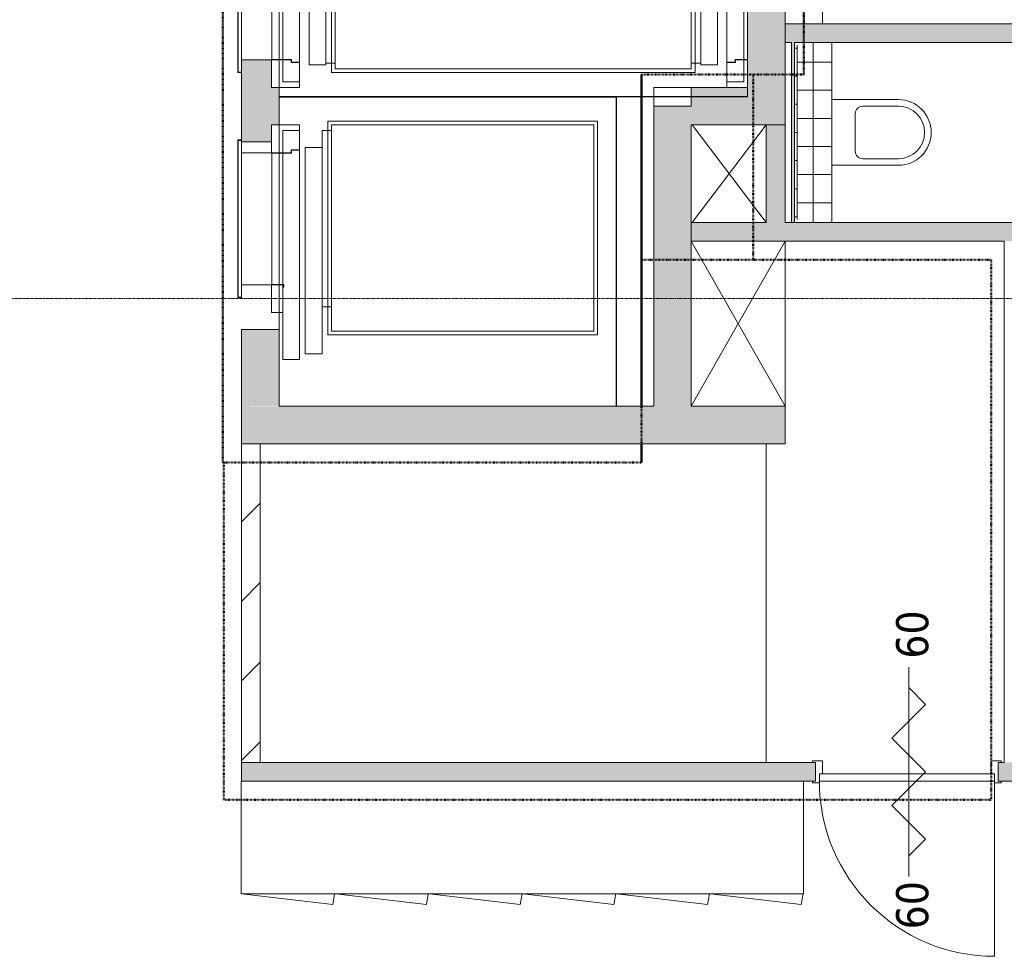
# Model space of a CAD drawing. Header units: millimetres. Extents: x -3388 to 301539, y -5590 to 54660.
# Tile 110 of 216: x 46416 to 51670, y 26191 to 31187. Entities that reach past the tile are written whole.
import ezdxf

# ---------------------------------------------------------------- set-up
doc = ezdxf.new("R2010")
doc.units = ezdxf.units.MM
for name, pattern in [('30_minuten', [5.6, 2.4, -1.6, 0, -1.6]), ('60_minuten', [7.2, 2.4, -1.6, 0, -1.6, 0, -1.6]), ('Hidden_2_', [7.14375, 4.7625, -2.38125]), ('stramienlijn', [21, 12, -3, 3, -3])]:
    doc.linetypes.add(name, pattern=pattern)
for name, color, linetype, lineweight in [('A-DETL-MBND', 5, 'Continuous', 9), ('A-DOOR', 31, 'Continuous', 9), ('A-DOOR-FRAM', 31, 'Continuous', 13), ('A-DOOR-HDLN', 31, 'Hidden_2_', 9), ('A-DOOR-IDEN', 31, 'Continuous', 18), ('A-FLOR', 192, 'Continuous', 13), ('A-FLOR-PATT', 8, 'Continuous', 9), ('A-GENM', 13, 'Continuous', 9), ('A-WALL', 113, 'Continuous', 9), ('A-WALL-PATT', 111, 'Continuous', 18), ('I-WALL', 2, 'Continuous', 9), ('P-SANR-FIXT', 6, 'Continuous', 9), ('Q-CASE', 31, 'Continuous', 9), ('Q-SPCQ', 91, 'Continuous', 9), ('S-GRID', 1, 'Continuous', 9)]:
    doc.layers.add(name, color=color, linetype=linetype, lineweight=lineweight)
doc.styles.add('Tahoma_1', font='tahoma.ttf', dxfattribs={"height": 171.388889})

# ---------------------------------------------------------------- blocks, each defined once
blk = doc.blocks.new('_W$__I_U_10640 - _W$__I_U_10640-306416-4e verdieping - bouwdeel 3_ 4_ 5')
at = {"layer": 'Q-SPCQ', "color": 253}
for p, q in [((16137, -6438), (16137, -6408)), ((16137, -6408), (16167, -6408)), ((16137, -6438), (16137, -6408)), ((16137, -6408), (16167, -6408)), ((16167, -6409), (16138, -6409)), ((16138, -6409), (16138, -6438)), ((16167, -6409), (16138, -6409)), ((16138, -6409), (16138, -6438)), ((16167, -6408), (16167, -6409)), ((16167, -6408), (16167, -6409)), ((16167, -6409), (16167, -6408)), ((16167, -6408), (17757, -6408)), ((16167, -6409), (16167, -6408)), ((16167, -6408), (17757, -6408)), ((17757, -6409), (16167, -6409)), ((17757, -6409), (16167, -6409)), ((16737, -6428), (16737, -6409)), ((16737, -6428), (16737, -6409)), ((16885, -6409), (16885, -6431)), ((16885, -6431), (16885, -6409)), ((16887, -6433), (16887, -6409)), ((16887, -6409), (16887, -6433)), ((17587, -6409), (17587, -6474)), ((17587, -6409), (17587, -6474)), ((17589, -6472), (17589, -6409)), ((17589, -6472), (17589, -6409)), ((17757, -6408), (17787, -6408)), ((17757, -6409), (17757, -6408)), ((17757, -6408), (17787, -6408)), ((17757, -6409), (17757, -6408)), ((17757, -6408), (17757, -6409)), ((17757, -6408), (17757, -6409)), ((17786, -6409), (17757, -6409)), ((17786, -6409), (17757, -6409)), ((17786, -6438), (17786, -6409)), ((17786, -6438), (17786, -6409)), ((17787, -6408), (17787, -6438)), ((17787, -6408), (17787, -6438)), ((16138, -6438), (16137, -6438)), ((16138, -6438), (16137, -6438)), ((16137, -8878), (16137, -6438)), ((16137, -6438), (16138, -6438)), ((16137, -8878), (16137, -6438)), ((16137, -6438), (16138, -6438)), ((16138, -6438), (16138, -8878)), ((16138, -6438), (16138, -8878)), ((16885, -6428), (16487, -6428)), ((16487, -6428), (16487, -6518)), ((16885, -6428), (16487, -6428)), ((16487, -6428), (16487, -6518)), ((16872, -6431), (16872, -6433)), ((16885, -6431), (16872, -6431)), ((16872, -6431), (16885, -6431)), ((16872, -6433), (16872, -6431)), ((16872, -6433), (16887, -6433)), ((16887, -6433), (16872, -6433)), ((17587, -6428), (16887, -6428)), ((17587, -6428), (16887, -6428)), ((17707, -6428), (17589, -6428)), ((17707, -6428), (17589, -6428)), ((17707, -6518), (17707, -6428)), ((17707, -6518), (17707, -6428)), ((17787, -6438), (17786, -6438)), ((17787, -6438), (17786, -6438)), ((17786, -8878), (17786, -6438)), ((17786, -6438), (17787, -6438)), ((17786, -8878), (17786, -6438)), ((17786, -6438), (17787, -6438)), ((17787, -6438), (17787, -8878)), ((17787, -6438), (17787, -8878)), ((17587, -6474), (17602, -6474)), ((17587, -6474), (17602, -6474)), ((17604, -6472), (17589, -6472)), ((17604, -6472), (17589, -6472)), ((17602, -6474), (17602, -6518)), ((17602, -6474), (17602, -6518)), ((17604, -6518), (17604, -6472)), ((17604, -6518), (17604, -6472)), ((16487, -6518), (17602, -6518)), ((16487, -6518), (17602, -6518)), ((17602, -6518), (17604, -6518)), ((17602, -6518), (17604, -6518)), ((17604, -6518), (17707, -6518)), ((17604, -6518), (17707, -6518)), ((17737, -6518), (17707, -6518)), ((17737, -6518), (17707, -6518)), ((17617, -6568), (16517, -6568)), ((16517, -6568), (16517, -6658)), ((17617, -6568), (16517, -6568)), ((16517, -6568), (16517, -6658)), ((17617, -6658), (17617, -6568)), ((17617, -6658), (17617, -6568)), ((16517, -6658), (17617, -6658)), ((16517, -6658), (17617, -6658)), ((16867, -6658), (16867, -6688)), ((16867, -6658), (16867, -6688)), ((17607, -6688), (17607, -6658)), ((17607, -6688), (17607, -6658)), ((16867, -6688), (16517, -6688)), ((16517, -6688), (16517, -8628)), ((16517, -6688), (16517, -8628)), ((16867, -6688), (16517, -6688)), ((16537, -8608), (16537, -6708)), ((16537, -6708), (16867, -6708)), ((16537, -6708), (16867, -6708)), ((16537, -8608), (16537, -6708)), ((16537, -8608), (16537, -6708)), ((16537, -6708), (17637, -6708)), ((16537, -8608), (16537, -6708)), ((16537, -6708), (17637, -6708)), ((17607, -6688), (16867, -6688)), ((16867, -6688), (16867, -6708)), ((17607, -6688), (16867, -6688)), ((16867, -6688), (16867, -6708)), ((16867, -6708), (16867, -6688)), ((16867, -6708), (16867, -6688)), ((16867, -6708), (17607, -6708)), ((16867, -6708), (17607, -6708)), ((17607, -6708), (17607, -6688)), ((17607, -6708), (17607, -6688)), ((17607, -6708), (17607, -6688)), ((17607, -6688), (17657, -6688)), ((17607, -6708), (17607, -6688)), ((17607, -6688), (17657, -6688)), ((17637, -6708), (17607, -6708)), ((17637, -6708), (17607, -6708)), ((17637, -8608), (17637, -6708)), ((17637, -8608), (17637, -6708)), ((17637, -6708), (17637, -8608)), ((17637, -6708), (17637, -8608)), ((17657, -6688), (17657, -8628)), ((17657, -6688), (17657, -8628)), ((16867, -8608), (16537, -8608)), ((16867, -8608), (16537, -8608)), ((17637, -8608), (16537, -8608)), ((17637, -8608), (16537, -8608)), ((16867, -8608), (17607, -8608)), ((16867, -8628), (16867, -8608)), ((16867, -8608), (17607, -8608)), ((16867, -8628), (16867, -8608)), ((16867, -8628), (16867, -8608)), ((16867, -8628), (16867, -8608)), ((17607, -8608), (17607, -8628)), ((17607, -8608), (17607, -8628)), ((17607, -8628), (17607, -8608)), ((17607, -8608), (17637, -8608)), ((17607, -8628), (17607, -8608)), ((17607, -8608), (17637, -8608)), ((16517, -8628), (16867, -8628)), ((16517, -8628), (16867, -8628)), ((16517, -8658), (16517, -8748)), ((17617, -8658), (16517, -8658)), ((16517, -8658), (16517, -8748)), ((17617, -8658), (16517, -8658)), ((16867, -8658), (16867, -8628)), ((16867, -8658), (16867, -8628)), ((17607, -8628), (16867, -8628)), ((17607, -8628), (16867, -8628)), ((17607, -8628), (17607, -8658)), ((17607, -8628), (17607, -8658)), ((17657, -8628), (17607, -8628)), ((17657, -8628), (17607, -8628)), ((17617, -8748), (17617, -8658)), ((17617, -8748), (17617, -8658)), ((16517, -8748), (17617, -8748)), ((16517, -8748), (17617, -8748)), ((16487, -8798), (16487, -8888)), ((17602, -8798), (16487, -8798)), ((16487, -8798), (16487, -8888)), ((17602, -8798), (16487, -8798)), ((17604, -8798), (17602, -8798)), ((17602, -8798), (17602, -8842)), ((17602, -8798), (17602, -8842)), ((17604, -8798), (17602, -8798)), ((17707, -8798), (17604, -8798)), ((17707, -8798), (17604, -8798)), ((17604, -8844), (17604, -8798)), ((17604, -8844), (17604, -8798)), ((17707, -8798), (17737, -8798)), ((17707, -8798), (17737, -8798)), ((17707, -8888), (17707, -8798)), ((17707, -8888), (17707, -8798)), ((17737, -8798), (17737, -8907)), ((17737, -8798), (17737, -8907)), ((16137, -8878), (16137, -8908)), ((16138, -8878), (16137, -8878)), ((16137, -8878), (16137, -8908)), ((16138, -8878), (16137, -8878)), ((16138, -8878), (16137, -8878)), ((16138, -8878), (16137, -8878)), ((16138, -8907), (16138, -8878)), ((16138, -8907), (16138, -8878)), ((17602, -8842), (17587, -8842)), ((17587, -8842), (17587, -8907)), ((17587, -8842), (17587, -8907)), ((17602, -8842), (17587, -8842)), ((17589, -8907), (17589, -8844)), ((17589, -8844), (17604, -8844)), ((17589, -8844), (17604, -8844)), ((17589, -8907), (17589, -8844)), ((17787, -8878), (17786, -8878)), ((17786, -8878), (17786, -8907)), ((17786, -8878), (17786, -8907)), ((17787, -8878), (17786, -8878)), ((17787, -8878), (17786, -8878)), ((17787, -8878), (17786, -8878)), ((17787, -8908), (17787, -8878)), ((17787, -8908), (17787, -8878)), ((16137, -8908), (16167, -8908)), ((16137, -8908), (16167, -8908)), ((16167, -8907), (16138, -8907)), ((16167, -8907), (16138, -8907)), ((16167, -8908), (16167, -8907)), ((16167, -8908), (16167, -8907)), ((16167, -8908), (16167, -8907)), ((16167, -8907), (17757, -8907)), ((16167, -8908), (16167, -8907)), ((16167, -8907), (17757, -8907)), ((17757, -8908), (16167, -8908)), ((17757, -8908), (16167, -8908)), ((16487, -8888), (16885, -8888)), ((16487, -8888), (16885, -8888)), ((16737, -8907), (16737, -8888)), ((16737, -8907), (16737, -8888)), ((16737, -8948), (16737, -8908)), ((16737, -8948), (16737, -8908)), ((16872, -8885), (16872, -8883)), ((16872, -8883), (16887, -8883)), ((16872, -8885), (16872, -8883)), ((16872, -8883), (16887, -8883)), ((16885, -8885), (16872, -8885)), ((16885, -8885), (16872, -8885)), ((16885, -8907), (16885, -8885)), ((16885, -8907), (16885, -8885)), ((16885, -8946), (16885, -8908)), ((16885, -8946), (16885, -8908)), ((16887, -8883), (16887, -8907)), ((16887, -8883), (16887, -8907)), ((16887, -8888), (17587, -8888)), ((16887, -8888), (17587, -8888)), ((16887, -8908), (16887, -8946)), ((16887, -8908), (16887, -8946)), ((17587, -8908), (17587, -8946)), ((17587, -8908), (17587, -8946)), ((17589, -8888), (17707, -8888)), ((17589, -8888), (17707, -8888)), ((17589, -8946), (17589, -8908)), ((17589, -8946), (17589, -8908)), ((17737, -8908), (17737, -8948)), ((17737, -8908), (17737, -8948)), ((17786, -8907), (17757, -8907)), ((17757, -8907), (17757, -8908)), ((17786, -8907), (17757, -8907)), ((17757, -8907), (17757, -8908)), ((17757, -8907), (17757, -8908)), ((17757, -8907), (17757, -8908)), ((17757, -8908), (17787, -8908)), ((17757, -8908), (17787, -8908)), ((16885, -8948), (16737, -8948)), ((16885, -8948), (16737, -8948)), ((16885, -8946), (17589, -8946)), ((16885, -9108), (16885, -8946)), ((16885, -8946), (17589, -8946)), ((16885, -9108), (16885, -8946)), ((17589, -8946), (17589, -9108)), ((17589, -8946), (17589, -9108)), ((17737, -8948), (17589, -8948)), ((17737, -8948), (17589, -8948)), ((16817, -9108), (17657, -9108)), ((16817, -9126), (16817, -9108)), ((16817, -9108), (17657, -9108)), ((16817, -9126), (16817, -9108)), ((16817, -9128), (16817, -9108)), ((16817, -9108), (16819, -9108)), ((16817, -9128), (16817, -9108)), ((16817, -9108), (16819, -9108)), ((17657, -9126), (16817, -9126)), ((17657, -9126), (16817, -9126)), ((17657, -9128), (16817, -9128)), ((17657, -9128), (16817, -9128)), ((16819, -9108), (16819, -9126)), ((16819, -9108), (16819, -9126)), ((16819, -9126), (17655, -9126)), ((16819, -9126), (17655, -9126)), ((17655, -9108), (17657, -9108)), ((17655, -9126), (17655, -9108)), ((17655, -9108), (17657, -9108)), ((17655, -9126), (17655, -9108)), ((17657, -9108), (17657, -9126)), ((17657, -9108), (17657, -9126)), ((17657, -9108), (17657, -9128)), ((17657, -9108), (17657, -9128))]:
    blk.add_line(p, q, dxfattribs=at)
blk = doc.blocks.new('_W$__I_U_10640 - _W$__I_U_10640-306420-4e verdieping - bouwdeel 3_ 4_ 5')
blk.add_blockref('_W$__I_U_10640 - _W$__I_U_10640-306416-4e verdieping - bouwdeel 3_ 4_ 5', (0, 0))
blk = doc.blocks.new('_JDFKBBO_10642 - _JDFKBBO_10642-306423-4e verdieping - bouwdeel 3_ 4_ 5')
at = {"layer": 'Q-SPCQ', "color": 253}
for p, q in [((17817, -7108), (17787, -7108)), ((17787, -7108), (17787, -7138)), ((17787, -7108), (17817, -7108)), ((17787, -7138), (17787, -7108)), ((17787, -7138), (17788, -7138)), ((17788, -7138), (17787, -7138)), ((17787, -8878), (17787, -7138)), ((17787, -7138), (17788, -7138)), ((17787, -7138), (17788, -7138)), ((17787, -8878), (17787, -7138)), ((17788, -7138), (17788, -7109)), ((17788, -7109), (17817, -7109)), ((17788, -7109), (17788, -7138)), ((17817, -7109), (17788, -7109)), ((17788, -7138), (17788, -8878)), ((17788, -7138), (17788, -8878)), ((17817, -7109), (17817, -7108)), ((17817, -7108), (17817, -7109)), ((17817, -7108), (19407, -7108)), ((17817, -7109), (17817, -7108)), ((17817, -7108), (19407, -7108)), ((17817, -7109), (17817, -7108)), ((19407, -7109), (17817, -7109)), ((19407, -7109), (17817, -7109)), ((19437, -7108), (19407, -7108)), ((19407, -7108), (19407, -7109)), ((19407, -7108), (19437, -7108)), ((19407, -7109), (19407, -7108)), ((19407, -7108), (19407, -7109)), ((19407, -7108), (19407, -7109)), ((19407, -7109), (19436, -7109)), ((19436, -7109), (19407, -7109)), ((19436, -7109), (19436, -7138)), ((19436, -7138), (19436, -7109)), ((19436, -7138), (19437, -7138)), ((19437, -7138), (19436, -7138)), ((19436, -8878), (19436, -7138)), ((19436, -7138), (19437, -7138)), ((19436, -7138), (19437, -7138)), ((19436, -8878), (19436, -7138)), ((19437, -7138), (19437, -7108)), ((19437, -7108), (19437, -7138)), ((19437, -7138), (19437, -8878)), ((19437, -7138), (19437, -8878)), ((19057, -7208), (17917, -7208)), ((17917, -7208), (17917, -8648)), ((17917, -7208), (19057, -7208)), ((17917, -8648), (17917, -7208)), ((17937, -8628), (17937, -7228)), ((17937, -7228), (19037, -7228)), ((17937, -7228), (17937, -8628)), ((19037, -7228), (17937, -7228)), ((17937, -8628), (17937, -7228)), ((17937, -7228), (19037, -7228)), ((17937, -7228), (19037, -7228)), ((17937, -8628), (17937, -7228)), ((19037, -7228), (19037, -8628)), ((19037, -8628), (19037, -7228)), ((19037, -7228), (19037, -8628)), ((19037, -7228), (19037, -8628)), ((19057, -8648), (19057, -7208)), ((19057, -7208), (19057, -8648)), ((17917, -8648), (17967, -8648)), ((17967, -8648), (17917, -8648)), ((17967, -8628), (17937, -8628)), ((17937, -8628), (17967, -8628)), ((19037, -8628), (17937, -8628)), ((19037, -8628), (17937, -8628)), ((17967, -8648), (17967, -8628)), ((17967, -8628), (17967, -8648)), ((17967, -8648), (17967, -8628)), ((17967, -8628), (18907, -8628)), ((17967, -8628), (18907, -8628)), ((17967, -8648), (17967, -8628)), ((17967, -8678), (17967, -8648)), ((17967, -8678), (17967, -8648)), ((18907, -8648), (17967, -8648)), ((18907, -8648), (17967, -8648)), ((18907, -8628), (18907, -8648)), ((19037, -8628), (18907, -8628)), ((18907, -8628), (19037, -8628)), ((18907, -8648), (18907, -8628)), ((18907, -8628), (18907, -8648)), ((18907, -8628), (18907, -8648)), ((18907, -8648), (19057, -8648)), ((19057, -8648), (18907, -8648)), ((18907, -8648), (18907, -8678)), ((18907, -8648), (18907, -8678)), ((18057, -8678), (17967, -8678)), ((18057, -8678), (17967, -8678)), ((18057, -8678), (18057, -8768)), ((19157, -8678), (18057, -8678)), ((18057, -8678), (18057, -8768)), ((19157, -8678), (18057, -8678)), ((19157, -8768), (19157, -8678)), ((19157, -8768), (19157, -8678)), ((18057, -8768), (19157, -8768)), ((18057, -8768), (19157, -8768)), ((17937, -8798), (17967, -8798)), ((17937, -8907), (17937, -8798)), ((17937, -8798), (17967, -8798)), ((17937, -8907), (17937, -8798)), ((17967, -8798), (17967, -8888)), ((18070, -8798), (17967, -8798)), ((17967, -8798), (17967, -8888)), ((18070, -8798), (17967, -8798)), ((18072, -8798), (18070, -8798)), ((18070, -8798), (18070, -8844)), ((18072, -8798), (18070, -8798)), ((18070, -8798), (18070, -8844)), ((19187, -8798), (18072, -8798)), ((19187, -8798), (18072, -8798)), ((18072, -8842), (18072, -8798)), ((18072, -8842), (18072, -8798)), ((19187, -8888), (19187, -8798)), ((19187, -8888), (19187, -8798)), ((17787, -8908), (17787, -8878)), ((17787, -8878), (17788, -8878)), ((17788, -8878), (17787, -8878)), ((17787, -8878), (17787, -8908)), ((17788, -8878), (17787, -8878)), ((17788, -8878), (17787, -8878)), ((17788, -8878), (17788, -8907)), ((17788, -8907), (17788, -8878)), ((18070, -8844), (18085, -8844)), ((18070, -8844), (18085, -8844)), ((18087, -8842), (18072, -8842)), ((18087, -8842), (18072, -8842)), ((18085, -8844), (18085, -8907)), ((18085, -8844), (18085, -8907)), ((18087, -8907), (18087, -8842)), ((18087, -8907), (18087, -8842)), ((19436, -8878), (19437, -8878)), ((19436, -8907), (19436, -8878)), ((19436, -8878), (19436, -8907)), ((19437, -8878), (19436, -8878)), ((19437, -8878), (19436, -8878)), ((19437, -8878), (19436, -8878)), ((19437, -8878), (19437, -8908)), ((19437, -8908), (19437, -8878)), ((17817, -8908), (17787, -8908)), ((17787, -8908), (17817, -8908)), ((17788, -8907), (17817, -8907)), ((17817, -8907), (17788, -8907)), ((17817, -8907), (17817, -8908)), ((17817, -8908), (17817, -8907)), ((17817, -8907), (19407, -8907)), ((17817, -8908), (17817, -8907)), ((17817, -8907), (19407, -8907)), ((17817, -8908), (17817, -8907)), ((19407, -8908), (17817, -8908)), ((19407, -8908), (17817, -8908)), ((17937, -8948), (17937, -8908)), ((17937, -8948), (17937, -8908)), ((17967, -8888), (18085, -8888)), ((17967, -8888), (18085, -8888)), ((18085, -8908), (18085, -8946)), ((18085, -8908), (18085, -8946)), ((18087, -8888), (18787, -8888)), ((18087, -8888), (18787, -8888)), ((18087, -8946), (18087, -8908)), ((18087, -8946), (18087, -8908)), ((18787, -8883), (18787, -8907)), ((18802, -8883), (18787, -8883)), ((18787, -8883), (18802, -8883)), ((18787, -8907), (18787, -8883)), ((18787, -8908), (18787, -8946)), ((18787, -8946), (18787, -8908)), ((18789, -8885), (18802, -8885)), ((18789, -8907), (18789, -8885)), ((18802, -8885), (18789, -8885)), ((18789, -8885), (18789, -8907)), ((18789, -8888), (19187, -8888)), ((18789, -8888), (19187, -8888)), ((18789, -8946), (18789, -8908)), ((18789, -8908), (18789, -8946)), ((18802, -8885), (18802, -8883)), ((18802, -8883), (18802, -8885)), ((18937, -8888), (18937, -8907)), ((18937, -8888), (18937, -8907)), ((18937, -8908), (18937, -8948)), ((18937, -8908), (18937, -8948)), ((19407, -8908), (19407, -8907)), ((19407, -8907), (19436, -8907)), ((19436, -8907), (19407, -8907)), ((19407, -8907), (19407, -8908)), ((19407, -8907), (19407, -8908)), ((19407, -8907), (19407, -8908)), ((19437, -8908), (19407, -8908)), ((19407, -8908), (19437, -8908)), ((18085, -8948), (17937, -8948)), ((18085, -8948), (17937, -8948)), ((18085, -9108), (18085, -8946)), ((18085, -8946), (18789, -8946)), ((18085, -8946), (18789, -8946)), ((18085, -9108), (18085, -8946)), ((18789, -8946), (18789, -9108)), ((18789, -8946), (18789, -9108)), ((18937, -8948), (18789, -8948)), ((18937, -8948), (18789, -8948)), ((18017, -9126), (18017, -9108)), ((18017, -9108), (18857, -9108)), ((18017, -9108), (18857, -9108)), ((18017, -9126), (18017, -9108)), ((18019, -9108), (18017, -9108)), ((18017, -9108), (18017, -9128)), ((18017, -9108), (18019, -9108)), ((18017, -9128), (18017, -9108)), ((18857, -9126), (18017, -9126)), ((18857, -9126), (18017, -9126)), ((18017, -9128), (18857, -9128)), ((18857, -9128), (18017, -9128)), ((18019, -9126), (18019, -9108)), ((18019, -9108), (18019, -9126)), ((18855, -9126), (18019, -9126)), ((18019, -9126), (18855, -9126)), ((18857, -9108), (18855, -9108)), ((18855, -9108), (18855, -9126)), ((18855, -9108), (18857, -9108)), ((18855, -9126), (18855, -9108)), ((18857, -9108), (18857, -9126)), ((18857, -9108), (18857, -9126)), ((18857, -9128), (18857, -9108)), ((18857, -9108), (18857, -9128))]:
    blk.add_line(p, q, dxfattribs=at)
blk = doc.blocks.new('_JDFKBBO_10642 - _JDFKBBO_10642-306427-4e verdieping - bouwdeel 3_ 4_ 5')
blk.add_blockref('_JDFKBBO_10642 - _JDFKBBO_10642-306423-4e verdieping - bouwdeel 3_ 4_ 5', (0, 0))
blk = doc.blocks.new('StadhuisZoetermeer_rvt-1-4e verdieping - bouwdeel 3_ 4_ 5')
at = {"layer": 'A-WALL'}
h = blk.add_hatch(dxfattribs=at)
h.set_pattern_fill('FP_2', color=253, style=0, pattern_type=2)
h.set_pattern_definition([(45, (0, 0), (-212.132, 212.132), [])])
h.paths.add_polyline_path([(47600, 27225), (47700, 27225), (47700, 28925), (47600, 28925), (47600, 27775.2)], flags=0)
at = {"layer": 'A-WALL', "color": 253}
for p, q in [((47600, 28925), (47600, 27225)), ((47700, 28925), (47600, 28925)), ((47700, 27225), (47700, 28925)), ((47600, 27225), (47700, 27225))]:
    blk.add_line(p, q, dxfattribs=at)
at = {"color": 253, "lineweight": 9, "rotation": 270.0000000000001}
for name in ['_W$__I_U_10640 - _W$__I_U_10640-306420-4e verdieping - bouwdeel 3_ 4_ 5', '_JDFKBBO_10642 - _JDFKBBO_10642-306427-4e verdieping - bouwdeel 3_ 4_ 5']:
    blk.add_blockref(name, (56708, 48562), dxfattribs=at)
blk = doc.blocks.new('stadhuis Zoetermeer_constructie_4_rvt-1-4e verdieping - bouwdeel 3_ 4_ 5')
at = {"layer": 'A-WALL-PATT', "lineweight": 9}
for points in [[(50500, 30825), (50500, 32625), (50300, 32625), (50300, 30825), (50492.1, 30825)], [(50000, 29125), (50000, 30725), (49800, 30725), (49800, 29125)], [(49600, 28925), (50500, 28925), (50500, 29125), (47600, 29125), (47600, 28925), (49570, 28925)]]:
    blk.add_hatch(color=9, dxfattribs=at).paths.add_polyline_path(points, flags=0)
h = blk.add_hatch(color=9, dxfattribs=at)
h.paths.add_polyline_path([(47600, 29125), (47800, 29126), (47800, 29535), (47600, 29535), (47600, 29126)], flags=0)
h.paths.add_polyline_path([(47600, 30535), (47760, 30535), (47760, 30625), (47800, 30625), (47800, 30825), (47760, 30825), (47760, 30973), (47600, 30973), (47600, 30543)], flags=0)
h.paths.add_polyline_path([(47600, 32015), (47800, 32015), (47800, 32425), (47600, 32425), (47600, 32119.3)], flags=0)
h = blk.add_hatch(color=9, dxfattribs=at)
h.paths.add_polyline_path([(50000, 30625), (50500, 30625), (50500, 30825), (50300, 30825), (50299, 30775), (50000, 30775), (50000, 30725)], flags=0)
h.paths.add_polyline_path([(50228.7, 30776), (50299, 30776), (50299, 30825), (50000, 30825), (50000, 30776), (50226.5, 30776)], flags=0)
at = {"layer": 'A-FLOR', "color": 8, "lineweight": 9}
for p, q in [((49800, 30825), (49800, 30776)), ((50000, 30825), (49800, 30825)), ((49800, 30775), (49800, 30725)), ((49800, 29126), (49600, 29126))]:
    blk.add_line(p, q, dxfattribs=at)
at = {"layer": 'A-WALL', "color": 8}
for p, q in [((50500, 30825), (50500, 32625)), ((47600, 30905), (47600, 30545)), ((50299, 30825), (50000, 30825)), ((50000, 30825), (50000, 30776)), ((50500, 30625), (50500, 30825)), ((50000, 30775), (50000, 30725)), ((49800, 30725), (49800, 29125)), ((50000, 30725), (49800, 30725)), ((50000, 30625), (50500, 30625)), ((50000, 29125), (50000, 30625)), ((47600, 30535), (47760, 30535)), ((47800, 29535), (47600, 29535)), ((47600, 29535), (47600, 29125)), ((47600, 29125), (47600, 28925)), ((49800, 29125), (49600, 29125)), ((50500, 29125), (50000, 29125)), ((50500, 28925), (50500, 29125)), ((47600, 28925), (50500, 28925))]:
    blk.add_line(p, q, dxfattribs=at)
blk = doc.blocks.new('72_CASE_WPB_SH_oth_locker 3000_zonder rand - 3570x530x3694-24125445-4e verdieping - bouwdeel 3_ 4_ 5')
at = {"layer": 'Q-CASE', "color": 8}
for p, q in [((1569.7, 85), (-1430.3, 85)), ((-1430.3, 85), (-1430.3, -515)), ((1569.7, -515), (1569.7, 85)), ((-1430.3, -515), (1569.7, -515))]:
    blk.add_line(p, q, dxfattribs=at)
blk = doc.blocks.new('76_oth_locker met postvak - 473x500x500-24125341-4e verdieping - bouwdeel 3_ 4_ 5')
at = {"layer": 'Q-CASE', "color": 8}
for p, q in [((-248, -265), (238, -322.1)), ((238, -322.1), (248, -265))]:
    blk.add_line(p, q, dxfattribs=at)
blk = doc.blocks.new('Stadhuis Zoetermeer_OTH_interieur_rvt-1-4e verdieping - bouwdeel 3_ 4_ 5')
at = {"color": 8, "lineweight": 9}
for name, p in [('72_CASE_WPB_SH_oth_locker 3000_zonder rand - 3570x530x3694-24125445-4e verdieping - bouwdeel 3_ 4_ 5', (49028.8, 27040)), ('76_oth_locker met postvak - 473x500x500-24125341-4e verdieping - bouwdeel 3_ 4_ 5', (47848.5, 26790)), ('76_oth_locker met postvak - 473x500x500-24125341-4e verdieping - bouwdeel 3_ 4_ 5', (48348.5, 26790)), ('76_oth_locker met postvak - 473x500x500-24125341-4e verdieping - bouwdeel 3_ 4_ 5', (48848.5, 26790)), ('76_oth_locker met postvak - 473x500x500-24125341-4e verdieping - bouwdeel 3_ 4_ 5', (49348.5, 26790)), ('76_oth_locker met postvak - 473x500x500-24125341-4e verdieping - bouwdeel 3_ 4_ 5', (49848.5, 26790)), ('76_oth_locker met postvak - 473x500x500-24125341-4e verdieping - bouwdeel 3_ 4_ 5', (50348.5, 26790))]:
    blk.add_blockref(name, p, dxfattribs=at)
blk = doc.blocks.new('NLRS_65_GM_WPB_brandscheiding_gen_ISR - 60 minuten-3866619-4e verdieping - bouwdeel 3_ 4_ 5')
at = {"layer": 'A-GENM', "linetype": '60_minuten', "lineweight": 50}
blk.add_line((0, 0), (2233.4, 0), dxfattribs=at)
blk = doc.blocks.new('NLRS_65_GM_WPB_brandscheiding_gen_ISR - 30 minuten-1270695-4e verdieping - bouwdeel 3_ 4_ 5')
at = {"layer": 'A-GENM', "linetype": '30_minuten', "lineweight": 50}
blk.add_line((0, 0), (3900, 0), dxfattribs=at)
blk = doc.blocks.new('NLRS_65_GM_WPB_brandscheiding_gen_ISR - 30 minuten-3866617-4e verdieping - bouwdeel 3_ 4_ 5')
at = {"layer": 'A-GENM', "linetype": '30_minuten', "lineweight": 50}
blk.add_line((0, 0), (1830.5, 0), dxfattribs=at)
blk = doc.blocks.new('NLRS_65_GM_WPB_brandscheiding_gen_ISR - 60 minuten-3944516-4e verdieping - bouwdeel 3_ 4_ 5')
at = {"layer": 'A-DETL-MBND', "lineweight": 50}
for p, q in [((0, 0), (100, 0)), ((301, 0), (1950, 0)), ((1951, 0), (2069.5, 0))]:
    blk.add_line(p, q, dxfattribs=at)
blk = doc.blocks.new('NLRS_65_GM_WPB_brandscheiding_gen_ISR - 60 minuten-3944517-4e verdieping - bouwdeel 3_ 4_ 5')
at = {"layer": 'A-GENM', "linetype": '60_minuten', "lineweight": 50}
for p, q in [((0, 0), (565.6, 0)), ((566.6, 0), (866.6, 0))]:
    blk.add_line(p, q, dxfattribs=at)
blk = doc.blocks.new('NLRS_65_GM_WPB_brandscheiding_gen_ISR - 60 minuten-V22-4e verdieping - bouwdeel 3_ 4_ 5')
at = {"layer": 'A-GENM', "linetype": '60_minuten', "lineweight": 50}
for p, q in [((0, 0), (118.5, 0)), ((119.5, 0), (2069.5, 0))]:
    blk.add_line(p, q, dxfattribs=at)
blk = doc.blocks.new('NLRS_65_GM_WPB_brandscheiding_gen_ISR - 60 minuten-3947689-4e verdieping - bouwdeel 3_ 4_ 5')
at = {"layer": 'A-GENM', "linetype": '60_minuten', "lineweight": 50}
blk.add_line((0, 0), (4095, 0), dxfattribs=at)
blk = doc.blocks.new('NLRS_65_GM_WPB_brandscheiding_gen_ISR - 60 minuten-2028771-4e verdieping - bouwdeel 3_ 4_ 5')
at = {"layer": 'A-GENM', "linetype": '60_minuten', "lineweight": 50}
blk.add_line((0, 0), (1800, 0), dxfattribs=at)
blk = doc.blocks.new('NLRS_65_GM_WPB_brandscheiding_gen_ISR - 60 minuten-3946633-4e verdieping - bouwdeel 3_ 4_ 5')
at = {"layer": 'A-GENM', "linetype": '60_minuten', "lineweight": 50}
blk.add_line((0, 0), (2880, 0), dxfattribs=at)
blk = doc.blocks.new('NLRS_65_GM_WPB_brandscheiding_gen_ISR - 60 minuten-3866813-4e verdieping - bouwdeel 3_ 4_ 5')
at = {"layer": 'A-GENM', "linetype": '60_minuten', "lineweight": 50}
blk.add_line((0, 0), (989.5, 0), dxfattribs=at)
blk = doc.blocks.new('NLRS_65_GM_WPB_brandscheiding_gen_ISR - 60 minuten-4856734-4e verdieping - bouwdeel 3_ 4_ 5')
at = {"layer": 'A-GENM', "linetype": '60_minuten', "lineweight": 50}
blk.add_line((0, 0), (1866.6, 0), dxfattribs=at)
blk = doc.blocks.new('32_binnendeur_sp - 32_01sp_dm900_B60_zs_dB00_dicht-4769954-4e verdieping - bouwdeel 3_ 4_ 5')
at = {"layer": 'A-DOOR-FRAM'}
for p, q in [((-669, 58), (-706, 58)), ((-706, 58), (-706, 50)), ((-669, 50), (-669, 58)), ((265, 58), (265, 50)), ((302, 58), (265, 58)), ((302, 50), (302, 58)), ((-652, -58), (-652, 10)), ((248, 10), (248, -58)), ((-706, -50), (-706, -58)), ((302, -58), (302, -50)), ((-706, -58), (-652, -58)), ((248, -58), (302, -58))]:
    blk.add_line(p, q, dxfattribs=at)
blk = doc.blocks.new('74_hangtoilet - 74_hangtoilet-2522424-4e verdieping - bouwdeel 3_ 4_ 5')
at = {"layer": 'P-SANR-FIXT'}
for p, q in [((-175, 0), (-175, 355)), ((-140, 165), (-140, 355)), ((140, 355), (140, 165)), ((175, 355), (175, 0)), ((-100, 125), (100, 125))]:
    blk.add_line(p, q, dxfattribs=at)
for centre, radius, start, end in [((0, 355), 175, 0, 180), ((0, 355), 140, 0, 180), ((-100, 165), 40, 180, 270), ((100, 165), 40, 270, 360)]:
    blk.add_arc(centre, radius, start, end, dxfattribs=at)
blk = doc.blocks.new('NL_32_paneel_binnendeur - standaard-4546914-4e verdieping - bouwdeel 3_ 4_ 5')
at = {"layer": 'A-DOOR', "lineweight": 13}
for p, q in [((-435.1, 20), (498.9, 20)), ((-435.1, -20), (-435.1, 20)), ((498.9, 20), (498.9, -20)), ((498.9, -20), (-435.1, -20))]:
    blk.add_line(p, q, dxfattribs=at)
at = {"layer": 'A-DOOR'}
blk.add_line((498.9, -954), (498.9, -20), dxfattribs=at)
blk.add_arc((498.9, -20), 934, 180, 270, dxfattribs=at)
at = {"layer": 'A-DOOR-HDLN'}
blk.add_line((498.9, 20), (-435.1, 20), dxfattribs=at)
blk = doc.blocks.new('02_deursymbool_brandwerendheid klein - zelfsluitend waarde onder_boven-270288-4e verdieping - bouwdeel 3_ 4_ 5')
at = {"layer": 'A-DOOR-IDEN'}
for p, q in [((0, 5.587), (0, -5.587)), ((0, 4.49), (0.898, 3.592)), ((0.898, 3.592), (-0.898, 1.796)), ((-0.898, 1.796), (0.898, 0)), ((0.898, 0), (-0.898, -1.796)), ((-0.898, -1.796), (0.898, -3.592)), ((0.898, -3.592), (0, -4.49))]:
    blk.add_line(p, q, dxfattribs=at)

msp = doc.modelspace()

# ---------------------------------------------------------------- hatches: boundary and pattern name
at = {"layer": 'A-FLOR-PATT'}
h = msp.add_hatch(dxfattribs=at)
h.set_pattern_fill('FP_21', color=256, style=0, pattern_type=2)
h.set_pattern_definition([(90, (50750, 31720), (-150, 9e-15), []), (180, (50750, 31720), (-2e-14, -150), [])])
h.paths.add_polyline_path([(50700, 31165.0001), (50700, 32125.0001), (50500, 32125.0001), (50500, 31165.0001), (50550, 31165.0001)], flags=0)
h = msp.add_hatch(dxfattribs=at)
h.set_pattern_fill('FP_22', color=256, style=0, pattern_type=2)
h.set_pattern_definition([(90, (50800, 30660), (-150, 9e-15), []), (180, (50800, 30660), (-2e-14, -150), [])])
h.paths.add_polyline_path([(50750, 30105.0001), (50750, 31065.0001), (50550, 31065.0001), (50550, 31050.0001), (50565, 31050.0001), (50565, 30120.0001), (50550, 30120.0001), (50550, 30105.0001), (50565, 30105.0001)], flags=0)
at = {"layer": 'A-WALL-PATT', "lineweight": 9}
for points in [[(50550, 31065.0001), (51900, 31065.0001), (51900, 31165.0001), (50500, 31165.0001), (50500, 31065.0001), (50535, 31065.0001)], [(50535, 30105.0001), (50550, 30105.0001), (50550, 31065.0001), (50535, 31065.0001), (50535, 30381.6542)], [(50500, 30105.0001), (50500, 30625), (50400, 30625), (50400, 30105.0001)], [(51670, 30005.0001), (52000, 30005.0001), (52000, 30105.0001), (50000, 30105.0001), (50000, 30005.0001), (51282.2836, 30005.0001)]]:
    msp.add_hatch(color=256, dxfattribs=at).paths.add_polyline_path(points, flags=0)
h = msp.add_hatch(dxfattribs=at)
h.set_pattern_fill('FP_90', color=256, angle=180, style=0, pattern_type=2)
h.set_pattern_definition([(90, (50565, 30585), (-150, 2e-12), []), (180, (50565, 30585), (-2e-12, -150), [])])
h.paths.add_polyline_path([(50565, 30120.0001), (50565, 31050.0001), (50550, 31050.0001), (50550, 30120.0001)], flags=0)
h = msp.add_hatch(color=256, dxfattribs=at)
h.paths.add_polyline_path([(50662, 27124.9999), (50662, 27224.9999), (47600, 27224.9999), (47600, 27124.9999), (50598.5467, 27124.9999)], flags=0)
h.paths.add_polyline_path([(51638, 27124.9999), (51770, 27124.9999), (51770, 27224.9999), (51638, 27224.9999)], flags=0)

# ---------------------------------------------------------------- linework, layer by layer
at = {"layer": 'A-DETL-MBND'}
for p, q in [((50400, 30105.0001), (50004.7518, 30625)), ((50004.7518, 30105.0001), (50400, 30625)), ((50500, 29125), (50000, 30005.0001)), ((50000, 29125), (50500, 30005.0001))]:
    msp.add_line(p, q, dxfattribs=at)
at = {"layer": 'A-FLOR', "lineweight": 9}
for p, q in [((50700, 31165.0001), (50700, 32125.0001)), ((50750, 30105.0001), (50750, 31065.0001))]:
    msp.add_line(p, q, dxfattribs=at)
at = {"layer": 'A-FLOR', "color": 55, "lineweight": 9}
for p, q in [((50500, 30005.0001), (50500, 29125)), ((50400, 28925), (50400, 27225.0001))]:
    msp.add_line(p, q, dxfattribs=at)
at = {"layer": 'A-WALL', "lineweight": 18}
for p, q in [((50500, 30625), (50400, 30625)), ((50400, 30625), (50400, 30105.0001)), ((50500, 30105.0001), (50500, 30625)), ((50400, 30105.0001), (50000, 30105.0001)), ((50000, 30105.0001), (50000, 30005.0001)), ((51900, 30105.0001), (50500, 30105.0001)), ((50000, 30005.0001), (51670, 30005.0001)), ((51670, 30005.0001), (51670, 27224.9999)), ((50662, 27224.9999), (47600, 27224.9999)), ((47600, 27224.9999), (47600, 27124.9999)), ((50662, 27124.9999), (50662, 27224.9999)), ((51670, 27224.9999), (51638, 27224.9999)), ((51638, 27224.9999), (51638, 27124.9999)), ((50598.5467, 27124.9999), (50662, 27124.9999)), ((51638, 27124.9999), (51770, 27124.9999))]:
    msp.add_line(p, q, dxfattribs=at)
at = {"layer": 'I-WALL', "lineweight": 18}
for p, q in [((51900, 31165.0001), (50500, 31165.0001)), ((50500, 31165.0001), (50500, 31065.0001)), ((50500, 31065.0001), (50535, 31065.0001)), ((50535, 31065.0001), (50535, 30105.0001)), ((50550, 31065.0001), (51900, 31065.0001)), ((50550, 30105.0001), (50550, 31065.0001)), ((50550, 31050.0001), (50550, 30120.0001)), ((50565, 30120.0001), (50565, 31050.0001))]:
    msp.add_line(p, q, dxfattribs=at)
at = {"layer": 'S-GRID', "linetype": 'stramienlijn'}
msp.add_line((130950, 29700), (12500.1395, 29700), dxfattribs=at)

# ---------------------------------------------------------------- block references
at = {"lineweight": 5}
for name in ['StadhuisZoetermeer_rvt-1-4e verdieping - bouwdeel 3_ 4_ 5', 'stadhuis Zoetermeer_constructie_4_rvt-1-4e verdieping - bouwdeel 3_ 4_ 5', 'Stadhuis Zoetermeer_OTH_interieur_rvt-1-4e verdieping - bouwdeel 3_ 4_ 5']:
    msp.add_blockref(name, (0, 0), dxfattribs=at)
at = {"layer": 'A-DOOR', "rotation": 180}
msp.add_blockref('32_binnendeur_sp - 32_01sp_dm900_B60_zs_dB00_dicht-4769954-4e verdieping - bouwdeel 3_ 4_ 5', (50948, 27174.9999), dxfattribs=at)
at = {"layer": 'A-DOOR'}
msp.add_blockref('NL_32_paneel_binnendeur - standaard-4546914-4e verdieping - bouwdeel 3_ 4_ 5', (51118.1438, 27144.9999), dxfattribs=at)
at = {"layer": 'A-DOOR-IDEN', "xscale": 99.99999999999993, "yscale": 99.99999999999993, "zscale": 99.99999999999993}
msp.add_blockref('02_deursymbool_brandwerendheid klein - zelfsluitend waarde onder_boven-270288-4e verdieping - bouwdeel 3_ 4_ 5', (51159.8, 27174.9999), dxfattribs=at)
at = {"layer": 'A-GENM', "linetype": '30_minuten', "lineweight": 50}
for name, p, rotation in [('NLRS_65_GM_WPB_brandscheiding_gen_ISR - 30 minuten-1270695-4e verdieping - bouwdeel 3_ 4_ 5', (47500, 32724.9999), 270), ('NLRS_65_GM_WPB_brandscheiding_gen_ISR - 30 minuten-3866617-4e verdieping - bouwdeel 3_ 4_ 5', (50600, 30894.4574), 89.99999999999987)]:
    msp.add_blockref(name, p, dxfattribs=dict(at, rotation=rotation))
at = {"layer": 'A-GENM', "lineweight": 50, "rotation": 89.99999999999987}
msp.add_blockref('NLRS_65_GM_WPB_brandscheiding_gen_ISR - 60 minuten-3944516-4e verdieping - bouwdeel 3_ 4_ 5', (49733.362, 28825), dxfattribs=at)
at = {"layer": 'A-GENM', "linetype": '60_minuten', "lineweight": 50}
for name, p in [('NLRS_65_GM_WPB_brandscheiding_gen_ISR - 60 minuten-3944517-4e verdieping - bouwdeel 3_ 4_ 5', (49733.362, 30894.4574)), ('NLRS_65_GM_WPB_brandscheiding_gen_ISR - 60 minuten-3866619-4e verdieping - bouwdeel 3_ 4_ 5', (47500, 28825)), ('NLRS_65_GM_WPB_brandscheiding_gen_ISR - 60 minuten-3947689-4e verdieping - bouwdeel 3_ 4_ 5', (47505, 27025))]:
    msp.add_blockref(name, p, dxfattribs=at)
for name, p, rotation in [('NLRS_65_GM_WPB_brandscheiding_gen_ISR - 60 minuten-V22-4e verdieping - bouwdeel 3_ 4_ 5', (49733.362, 30894.4574), 270), ('NLRS_65_GM_WPB_brandscheiding_gen_ISR - 60 minuten-3866813-4e verdieping - bouwdeel 3_ 4_ 5', (50330, 29905), 90), ('NLRS_65_GM_WPB_brandscheiding_gen_ISR - 60 minuten-4856734-4e verdieping - bouwdeel 3_ 4_ 5', (51600, 29905), 180), ('NLRS_65_GM_WPB_brandscheiding_gen_ISR - 60 minuten-3946633-4e verdieping - bouwdeel 3_ 4_ 5', (51600, 29905), 270), ('NLRS_65_GM_WPB_brandscheiding_gen_ISR - 60 minuten-2028771-4e verdieping - bouwdeel 3_ 4_ 5', (47505, 28825), 270)]:
    msp.add_blockref(name, p, dxfattribs=dict(at, rotation=rotation))
at = {"layer": 'P-SANR-FIXT', "rotation": 270.0000000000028}
msp.add_blockref('74_hangtoilet - 74_hangtoilet-2522424-4e verdieping - bouwdeel 3_ 4_ 5', (50750, 30585.0001), dxfattribs=at)

# ---------------------------------------------------------------- texts
at = {"layer": 'A-DOOR-IDEN', "lineweight": 9, "char_height": 171.38889, "width": 311.027755, "attachment_point": 2, "rotation": 90, "line_spacing_factor": 1.000232, "style": 'Tahoma_1'}
for insert in [(51092.6132, 27907.2718), (51092.6132, 26463.4043)]:
    msp.add_mtext('60', dxfattribs=dict(at, insert=insert))

doc.saveas('drawing.dxf')
